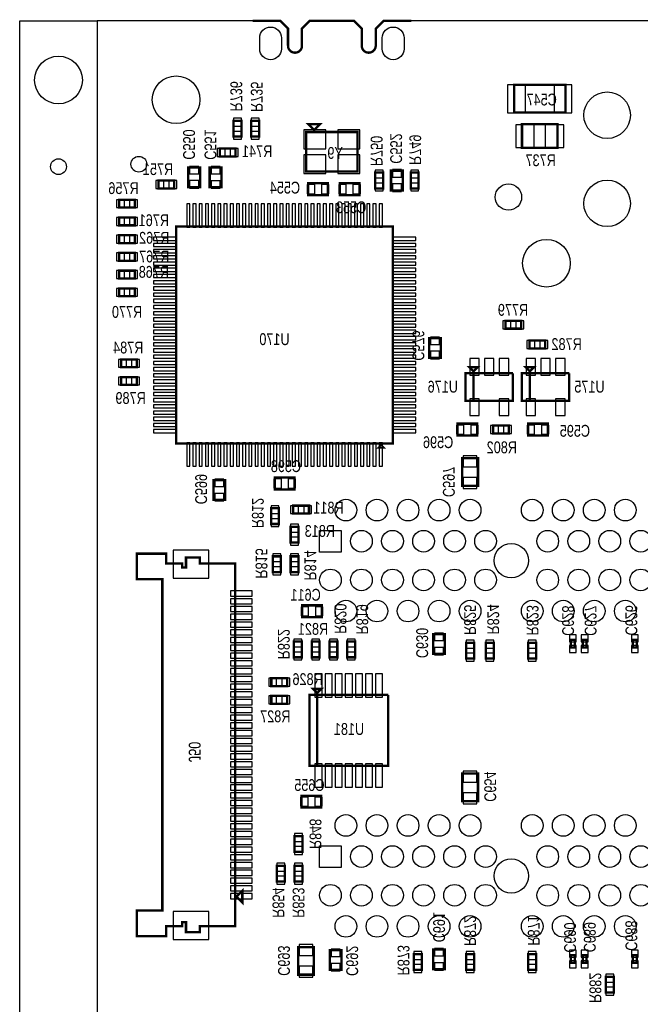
# Model space of a CAD drawing. Extents: x -197 to 9597, y -1478 to 7505.
# Tile 19 of 34: x -197 to 1377, y 5005 to 7503. Entities that reach past the tile are written whole.
import ezdxf
from ezdxf.enums import TextEntityAlignment as Align

# ---------------------------------------------------------------- set-up
doc = ezdxf.new("R2010")
doc.units = 0
for name, color, linetype in [('BG_OUTLINE', 95, 'CONTINUOUS'), ('PG_ASSEMBLY_BOTTOM', 52, 'CONTINUOUS'), ('PIN_BOTTOM', 1, 'CONTINUOUS'), ('RD_ASSEMBLY_BOTTOM', 52, 'CONTINUOUS')]:
    doc.layers.add(name, color=color, linetype=linetype)

msp = doc.modelspace()

# ---------------------------------------------------------------- linework, layer by layer
at = {"layer": 'BG_OUTLINE'}
msp.add_lwpolyline([(0, 0), (-196.846, 0), (-196.846, 7500), (0, 7500)], close=True, dxfattribs=at)
msp.add_lwpolyline([(9400, 7500), (725.901, 7500), (706.22, 7480.315), (706.216, 7480.315), (706.216, 7437.008, -0.988005), (670.791, 7436.583), (670.791, 7480.311), (651.102, 7500), (538.897, 7500), (519.212, 7480.315), (519.212, 7437.008, -1.029501), (483.807, 7438.04), (483.807, 7480.288), (464.094, 7500), (0, 7500), (0, 0), (7079.094, 0)], format="xyb", dxfattribs=at)
at = {"layer": 'BG_OUTLINE', "const_width": 6}
msp.add_lwpolyline([(796.216, 7500), (725.901, 7500), (706.216, 7480.315), (706.216, 7437.008, -0.414147), (688.504, 7419.292, -0.414225), (670.787, 7437.008), (670.787, 7480.315), (651.102, 7500), (538.897, 7500), (519.212, 7480.315), (519.212, 7437.008, -0.414174), (501.496, 7419.292, -0.41422), (483.779, 7437.008), (483.779, 7480.315), (464.094, 7500), (393.779, 7500)], format="xyb", dxfattribs=at)
at = {"layer": 'PG_ASSEMBLY_BOTTOM', "const_width": 6}
for points in [[(1057.326, 7337.579), (1187.326, 7337.579), (1187.326, 7267.579), (1057.326, 7267.579), (1057.326, 7337.579)], [(365.488, 7246.292), (365.488, 7206.292), (345.488, 7206.292), (345.488, 7246.292), (365.488, 7246.292)], [(390.488, 7206.292), (390.488, 7246.292), (410.488, 7246.292), (410.488, 7206.292), (390.488, 7206.292)], [(530, 7218.051), (660, 7218.051), (660, 7118.051), (530, 7118.051), (530, 7218.051)], [(550, 7223.051), (535, 7238.051), (565, 7238.051), (550, 7223.051)], [(1077.326, 7237.579), (1167.326, 7237.579), (1167.326, 7177.579), (1077.326, 7177.579), (1077.326, 7237.579)], [(350.488, 7156.292), (310.488, 7156.292), (310.488, 7176.292), (350.488, 7176.292), (350.488, 7156.292)], [(230.649, 7078.229), (230.649, 7128.229), (260.649, 7128.229), (260.649, 7078.229), (230.649, 7078.229)], [(285, 7078.051), (285, 7128.051), (315, 7128.051), (315, 7078.051), (285, 7078.051)], [(745, 7070), (745, 7120), (775, 7120), (775, 7070), (745, 7070)], [(155, 7095.118), (195, 7095.118), (195, 7075.118), (155, 7075.118), (155, 7095.118)], [(705, 7075), (705, 7115), (725, 7115), (725, 7075), (705, 7075)], [(795, 7075), (795, 7115), (815, 7115), (815, 7075), (795, 7075)], [(535, 7088.051), (585, 7088.051), (585, 7058.051), (535, 7058.051), (535, 7088.051)], [(665, 7058.051), (615, 7058.051), (615, 7088.051), (665, 7088.051), (665, 7058.051)], [(55.488, 7046.292), (95.488, 7046.292), (95.488, 7026.292), (55.488, 7026.292), (55.488, 7046.292)], [(95.488, 6981.292), (55.488, 6981.292), (55.488, 7001.292), (95.488, 7001.292), (95.488, 6981.292)], [(200, 6428.051), (200, 6978.051), (750, 6978.051), (750, 6428.051), (200, 6428.051)], [(55.488, 6956.292), (95.488, 6956.292), (95.488, 6936.292), (55.488, 6936.292), (55.488, 6956.292)], [(95.488, 6891.292), (55.488, 6891.292), (55.488, 6911.292), (95.488, 6911.292), (95.488, 6891.292)], [(95.488, 6846.292), (55.488, 6846.292), (55.488, 6866.292), (95.488, 6866.292), (95.488, 6846.292)], [(55.488, 6821.292), (95.488, 6821.292), (95.488, 6801.292), (55.488, 6801.292), (55.488, 6821.292)], [(1035.551, 6739.11), (1075.551, 6739.11), (1075.551, 6719.11), (1035.551, 6719.11), (1035.551, 6739.11)], [(841.488, 6645.292), (841.488, 6695.292), (871.488, 6695.292), (871.488, 6645.292), (841.488, 6645.292)], [(1096.22, 6689.11), (1136.22, 6689.11), (1136.22, 6669.11), (1096.22, 6669.11), (1096.22, 6689.11)], [(100.488, 6621.292), (60.488, 6621.292), (60.488, 6641.292), (100.488, 6641.292), (100.488, 6621.292)], [(954.086, 6611.11), (944.086, 6621.11), (964.086, 6621.11), (954.086, 6611.11)], [(1097.086, 6611.11), (1087.086, 6621.11), (1107.086, 6621.11), (1097.086, 6611.11)], [(100.488, 6576.292), (60.488, 6576.292), (60.488, 6596.292), (100.488, 6596.292), (100.488, 6576.292)], [(1054.086, 6606.11), (1054.086, 6536.11), (934.086, 6536.11), (934.086, 6606.11), (954.086, 6606.11), (954.086, 6536.11)], [(954.086, 6536.11), (954.086, 6606.11), (1054.086, 6606.11)], [(1197.086, 6606.11), (1197.086, 6536.11), (1077.086, 6536.11), (1077.086, 6606.11), (1097.086, 6606.11), (1097.086, 6536.11)], [(1097.086, 6536.11), (1097.086, 6606.11), (1197.086, 6606.11)], [(963.574, 6448.11), (913.574, 6448.11), (913.574, 6478.11), (963.574, 6478.11), (963.574, 6448.11)], [(1044.086, 6453.11), (1004.086, 6453.11), (1004.086, 6473.11), (1044.086, 6473.11), (1044.086, 6453.11)], [(1142.795, 6448.11), (1092.795, 6448.11), (1092.795, 6478.11), (1142.795, 6478.11), (1142.795, 6448.11)], [(720, 6423.051), (725, 6418.051), (715, 6418.051), (720, 6423.051)], [(925.657, 6320.292), (925.657, 6390.292), (965.657, 6390.292), (965.657, 6320.292), (925.657, 6320.292)], [(324.649, 6335), (324.649, 6285), (294.649, 6285), (294.649, 6335), (324.649, 6335)], [(500.488, 6311.292), (450.488, 6311.292), (450.488, 6341.292), (500.488, 6341.292), (500.488, 6311.292)], [(497.023, 6270.091), (537.023, 6270.091), (537.023, 6250.091), (497.023, 6250.091), (497.023, 6270.091)], [(460.76, 6263.555), (460.76, 6223.555), (440.76, 6223.555), (440.76, 6263.555), (460.76, 6263.555)], [(510.488, 6216.54), (510.488, 6176.54), (490.488, 6176.54), (490.488, 6216.54), (510.488, 6216.54)], [(350, 6123.292), (350, 5203.292), (260, 5203.292), (260, 5188.292), (225, 5188.292), (225, 5213.292), (215, 5213.292), (215, 5203.292), (175, 5203.292), (175, 5178.292), (100, 5178.292), (100, 5243.292), (165, 5243.292), (165, 6083.292), (100, 6083.292), (100, 6148.292), (175, 6148.292), (175, 6123.292), (215, 6123.292), (215, 6113.292), (225, 6113.292), (225, 6138.292), (260, 6138.292), (260, 6123.292), (350, 6123.292)], [(445.488, 6101.54), (445.488, 6141.54), (465.488, 6141.54), (465.488, 6101.54), (445.488, 6101.54)], [(490.488, 6101.54), (490.488, 6141.54), (510.488, 6141.54), (510.488, 6101.54), (490.488, 6101.54)], [(569.488, 5987.292), (519.488, 5987.292), (519.488, 6017.292), (569.488, 6017.292), (569.488, 5987.292)], [(881.917, 5944.292), (881.917, 5894.292), (851.917, 5894.292), (851.917, 5944.292), (881.917, 5944.292)], [(518.917, 5925.292), (518.917, 5885.292), (498.917, 5885.292), (498.917, 5925.292), (518.917, 5925.292)], [(543.917, 5885.292), (543.917, 5925.292), (563.917, 5925.292), (563.917, 5885.292), (543.917, 5885.292)], [(588.917, 5885.292), (588.917, 5925.292), (608.917, 5925.292), (608.917, 5885.292), (588.917, 5885.292)], [(653.917, 5925.292), (653.917, 5885.292), (633.917, 5885.292), (633.917, 5925.292), (653.917, 5925.292)], [(935.657, 5882.292), (935.657, 5922.292), (955.657, 5922.292), (955.657, 5882.292), (935.657, 5882.292)], [(1005.657, 5922.292), (1005.657, 5882.292), (985.657, 5882.292), (985.657, 5922.292), (1005.657, 5922.292)], [(1093.137, 5882.292), (1093.137, 5922.292), (1113.137, 5922.292), (1113.137, 5882.292), (1093.137, 5882.292)], [(1201.248, 5909.965), (1201.248, 5929.965), (1211.248, 5929.965), (1211.248, 5909.965), (1201.248, 5909.965)], [(1231.248, 5909.965), (1231.248, 5929.965), (1241.248, 5929.965), (1241.248, 5909.965), (1231.248, 5909.965)], [(1358.728, 5909.965), (1358.728, 5929.965), (1368.728, 5929.965), (1368.728, 5909.965), (1358.728, 5909.965)], [(441.488, 5832.292), (481.488, 5832.292), (481.488, 5812.292), (441.488, 5812.292), (441.488, 5832.292)], [(557.968, 5795), (547.968, 5805), (567.968, 5805), (557.968, 5795)], [(441.488, 5787.292), (481.488, 5787.292), (481.488, 5767.292), (441.488, 5767.292), (441.488, 5787.292)], [(737.968, 5790), (737.968, 5610), (537.968, 5610), (537.968, 5790), (557.968, 5790), (557.968, 5610)], [(557.968, 5610), (557.968, 5790), (737.968, 5790)], [(925.657, 5520.292), (925.657, 5590.292), (965.657, 5590.292), (965.657, 5520.292), (925.657, 5520.292)], [(568.086, 5504.292), (518.086, 5504.292), (518.086, 5534.292), (568.086, 5534.292), (568.086, 5504.292)], [(520.488, 5431.54), (520.488, 5391.54), (500.488, 5391.54), (500.488, 5431.54), (520.488, 5431.54)], [(455.488, 5316.54), (455.488, 5356.54), (475.488, 5356.54), (475.488, 5316.54), (455.488, 5316.54)], [(500.488, 5316.54), (500.488, 5356.54), (520.488, 5356.54), (520.488, 5316.54), (500.488, 5316.54)], [(352.862, 5278.292), (367.862, 5293.292), (367.862, 5263.292), (352.862, 5278.292), (352.134, 5278.292)], [(549.488, 5150.292), (549.488, 5080.292), (509.488, 5080.292), (509.488, 5150.292), (549.488, 5150.292)], [(881.917, 5144.292), (881.917, 5094.292), (851.917, 5094.292), (851.917, 5144.292), (881.917, 5144.292)], [(619.488, 5142.61), (619.488, 5092.61), (589.488, 5092.61), (589.488, 5142.61), (619.488, 5142.61)], [(823.177, 5132.292), (823.177, 5092.292), (803.177, 5092.292), (803.177, 5132.292), (823.177, 5132.292)], [(935.657, 5092.292), (935.657, 5132.292), (955.657, 5132.292), (955.657, 5092.292), (935.657, 5092.292)], [(1093.137, 5092.292), (1093.137, 5132.292), (1113.137, 5132.292), (1113.137, 5092.292), (1093.137, 5092.292)], [(1201.248, 5109.965), (1201.248, 5129.965), (1211.248, 5129.965), (1211.248, 5109.965), (1201.248, 5109.965)], [(1231.248, 5109.965), (1231.248, 5129.965), (1241.248, 5129.965), (1241.248, 5109.965), (1231.248, 5109.965)], [(1358.728, 5109.965), (1358.728, 5129.965), (1368.728, 5129.965), (1368.728, 5109.965), (1358.728, 5109.965)], [(1290.086, 5034.902), (1290.086, 5074.902), (1310.086, 5074.902), (1310.086, 5034.902), (1290.086, 5034.902)]]:
    msp.add_lwpolyline(points, dxfattribs=at)
at = {"layer": 'PIN_BOTTOM'}
for points in [[(411.988, 7428.913), (411.988, 7456.913, -1), (466.988, 7456.913), (466.988, 7428.913, -1)], [(723.012, 7428.913), (723.012, 7456.913, -1), (778.012, 7456.913), (778.012, 7428.913, -1)]]:
    msp.add_lwpolyline(points, format="xyb", close=True, dxfattribs=at)
for points in [[(1040.771, 7338.079), (1040.771, 7267.079), (1085.771, 7267.079), (1085.771, 7338.079)], [(1158.881, 7338.079), (1158.881, 7267.079), (1203.881, 7267.079), (1203.881, 7338.079)], [(365.488, 7252.827), (345.488, 7252.827), (345.488, 7232.827), (365.488, 7232.827)], [(390.488, 7232.827), (410.488, 7232.827), (410.488, 7252.827), (390.488, 7252.827)], [(365.488, 7219.757), (345.488, 7219.757), (345.488, 7199.757), (365.488, 7199.757)], [(390.488, 7199.757), (410.488, 7199.757), (410.488, 7219.757), (390.488, 7219.757)], [(523.693, 7223.547), (523.693, 7175.547), (579.693, 7175.547), (579.693, 7223.547)], [(610.307, 7223.547), (610.307, 7175.547), (666.307, 7175.547), (666.307, 7223.547)], [(1061.424, 7236.079), (1061.424, 7179.079), (1108.424, 7179.079), (1108.424, 7236.079)], [(1136.228, 7236.079), (1136.228, 7179.079), (1183.228, 7179.079), (1183.228, 7236.079)], [(323.953, 7156.292), (323.953, 7176.292), (303.953, 7176.292), (303.953, 7156.292)], [(357.023, 7156.292), (357.023, 7176.292), (337.023, 7176.292), (337.023, 7156.292)], [(523.693, 7160.555), (523.693, 7112.555), (579.693, 7112.555), (579.693, 7160.555)], [(610.307, 7160.555), (610.307, 7112.555), (666.307, 7112.555), (666.307, 7160.555)], [(234.149, 7111.839), (257.149, 7111.839), (257.149, 7130.839), (234.149, 7130.839)], [(288.5, 7111.661), (311.5, 7111.661), (311.5, 7130.661), (288.5, 7130.661)], [(705, 7101.535), (725, 7101.535), (725, 7121.535), (705, 7121.535)], [(748.5, 7103.61), (771.5, 7103.61), (771.5, 7122.61), (748.5, 7122.61)], [(795, 7101.535), (815, 7101.535), (815, 7121.535), (795, 7121.535)], [(148.465, 7095.118), (148.465, 7075.118), (168.465, 7075.118), (168.465, 7095.118)], [(181.535, 7095.118), (181.535, 7075.118), (201.535, 7075.118), (201.535, 7095.118)], [(234.149, 7075.619), (257.149, 7075.619), (257.149, 7094.619), (234.149, 7094.619)], [(288.5, 7075.441), (311.5, 7075.441), (311.5, 7094.441), (288.5, 7094.441)], [(532.39, 7084.551), (532.39, 7061.551), (551.39, 7061.551), (551.39, 7084.551)], [(568.61, 7084.551), (568.61, 7061.551), (587.61, 7061.551), (587.61, 7084.551)], [(631.39, 7061.551), (631.39, 7084.551), (612.39, 7084.551), (612.39, 7061.551)], [(667.61, 7061.551), (667.61, 7084.551), (648.61, 7084.551), (648.61, 7061.551)], [(705, 7068.465), (725, 7068.465), (725, 7088.465), (705, 7088.465)], [(748.5, 7067.39), (771.5, 7067.39), (771.5, 7086.39), (748.5, 7086.39)], [(795, 7068.465), (815, 7068.465), (815, 7088.465), (795, 7088.465)], [(48.953, 7046.292), (48.953, 7026.292), (68.953, 7026.292), (68.953, 7046.292)], [(82.023, 7046.292), (82.023, 7026.292), (102.023, 7026.292), (102.023, 7046.292)], [(226.906, 6976.701), (234.906, 6976.701), (234.906, 7035.701), (226.906, 7035.701)], [(242.654, 6976.701), (250.654, 6976.701), (250.654, 7035.701), (242.654, 7035.701)], [(258.402, 6976.701), (266.402, 6976.701), (266.402, 7035.701), (258.402, 7035.701)], [(274.15, 6976.701), (282.15, 6976.701), (282.15, 7035.701), (274.15, 7035.701)], [(289.898, 6976.701), (297.898, 6976.701), (297.898, 7035.701), (289.898, 7035.701)], [(305.646, 6976.701), (313.646, 6976.701), (313.646, 7035.701), (305.646, 7035.701)], [(321.394, 6976.701), (329.394, 6976.701), (329.394, 7035.701), (321.394, 7035.701)], [(337.142, 6976.701), (345.142, 6976.701), (345.142, 7035.701), (337.142, 7035.701)], [(352.89, 6976.701), (360.89, 6976.701), (360.89, 7035.701), (352.89, 7035.701)], [(368.638, 6976.701), (376.638, 6976.701), (376.638, 7035.701), (368.638, 7035.701)], [(384.386, 6976.701), (392.386, 6976.701), (392.386, 7035.701), (384.386, 7035.701)], [(400.134, 6976.701), (408.134, 6976.701), (408.134, 7035.701), (400.134, 7035.701)], [(415.882, 6976.701), (423.882, 6976.701), (423.882, 7035.701), (415.882, 7035.701)], [(431.63, 6976.701), (439.63, 6976.701), (439.63, 7035.701), (431.63, 7035.701)], [(447.378, 6976.701), (455.378, 6976.701), (455.378, 7035.701), (447.378, 7035.701)], [(463.126, 6976.701), (471.126, 6976.701), (471.126, 7035.701), (463.126, 7035.701)], [(478.874, 6976.701), (486.874, 6976.701), (486.874, 7035.701), (478.874, 7035.701)], [(494.622, 6976.701), (502.622, 6976.701), (502.622, 7035.701), (494.622, 7035.701)], [(510.37, 6976.701), (518.37, 6976.701), (518.37, 7035.701), (510.37, 7035.701)], [(526.118, 6976.701), (534.118, 6976.701), (534.118, 7035.701), (526.118, 7035.701)], [(541.866, 6976.701), (549.866, 6976.701), (549.866, 7035.701), (541.866, 7035.701)], [(557.614, 6976.701), (565.614, 6976.701), (565.614, 7035.701), (557.614, 7035.701)], [(573.362, 6976.701), (581.362, 6976.701), (581.362, 7035.701), (573.362, 7035.701)], [(589.11, 6976.701), (597.11, 6976.701), (597.11, 7035.701), (589.11, 7035.701)], [(604.858, 6976.701), (612.858, 6976.701), (612.858, 7035.701), (604.858, 7035.701)], [(620.606, 6976.701), (628.606, 6976.701), (628.606, 7035.701), (620.606, 7035.701)], [(636.354, 6976.701), (644.354, 6976.701), (644.354, 7035.701), (636.354, 7035.701)], [(652.102, 6976.701), (660.102, 6976.701), (660.102, 7035.701), (652.102, 7035.701)], [(667.85, 6976.701), (675.85, 6976.701), (675.85, 7035.701), (667.85, 7035.701)], [(683.598, 6976.701), (691.598, 6976.701), (691.598, 7035.701), (683.598, 7035.701)], [(699.346, 6976.701), (707.346, 6976.701), (707.346, 7035.701), (699.346, 7035.701)], [(715.094, 6976.701), (723.094, 6976.701), (723.094, 7035.701), (715.094, 7035.701)], [(68.953, 6981.292), (68.953, 7001.292), (48.953, 7001.292), (48.953, 6981.292)], [(102.023, 6981.292), (102.023, 7001.292), (82.023, 7001.292), (82.023, 6981.292)], [(48.953, 6956.292), (48.953, 6936.292), (68.953, 6936.292), (68.953, 6956.292)], [(82.023, 6956.292), (82.023, 6936.292), (102.023, 6936.292), (102.023, 6956.292)], [(142.35, 6951.145), (142.35, 6943.145), (201.35, 6943.145), (201.35, 6951.145)], [(748.65, 6951.145), (748.65, 6943.145), (807.65, 6943.145), (807.65, 6951.145)], [(142.35, 6935.397), (142.35, 6927.397), (201.35, 6927.397), (201.35, 6935.397)], [(142.35, 6919.649), (142.35, 6911.649), (201.35, 6911.649), (201.35, 6919.649)], [(748.65, 6935.397), (748.65, 6927.397), (807.65, 6927.397), (807.65, 6935.397)], [(748.65, 6919.649), (748.65, 6911.649), (807.65, 6911.649), (807.65, 6919.649)], [(68.953, 6891.292), (68.953, 6911.292), (48.953, 6911.292), (48.953, 6891.292)], [(102.023, 6891.292), (102.023, 6911.292), (82.023, 6911.292), (82.023, 6891.292)], [(142.35, 6903.901), (142.35, 6895.901), (201.35, 6895.901), (201.35, 6903.901)], [(748.65, 6903.901), (748.65, 6895.901), (807.65, 6895.901), (807.65, 6903.901)], [(142.35, 6888.153), (142.35, 6880.153), (201.35, 6880.153), (201.35, 6888.153)], [(142.35, 6872.405), (142.35, 6864.405), (201.35, 6864.405), (201.35, 6872.405)], [(748.65, 6888.153), (748.65, 6880.153), (807.65, 6880.153), (807.65, 6888.153)], [(748.65, 6872.405), (748.65, 6864.405), (807.65, 6864.405), (807.65, 6872.405)], [(68.953, 6846.292), (68.953, 6866.292), (48.953, 6866.292), (48.953, 6846.292)], [(102.023, 6846.292), (102.023, 6866.292), (82.023, 6866.292), (82.023, 6846.292)], [(142.35, 6856.657), (142.35, 6848.657), (201.35, 6848.657), (201.35, 6856.657)], [(748.65, 6856.657), (748.65, 6848.657), (807.65, 6848.657), (807.65, 6856.657)], [(48.953, 6821.292), (48.953, 6801.292), (68.953, 6801.292), (68.953, 6821.292)], [(82.023, 6821.292), (82.023, 6801.292), (102.023, 6801.292), (102.023, 6821.292)], [(142.35, 6840.909), (142.35, 6832.909), (201.35, 6832.909), (201.35, 6840.909)], [(142.35, 6825.161), (142.35, 6817.161), (201.35, 6817.161), (201.35, 6825.161)], [(748.65, 6840.909), (748.65, 6832.909), (807.65, 6832.909), (807.65, 6840.909)], [(748.65, 6825.161), (748.65, 6817.161), (807.65, 6817.161), (807.65, 6825.161)], [(142.35, 6809.413), (142.35, 6801.413), (201.35, 6801.413), (201.35, 6809.413)], [(748.65, 6809.413), (748.65, 6801.413), (807.65, 6801.413), (807.65, 6809.413)], [(142.35, 6793.665), (142.35, 6785.665), (201.35, 6785.665), (201.35, 6793.665)], [(142.35, 6777.917), (142.35, 6769.917), (201.35, 6769.917), (201.35, 6777.917)], [(748.65, 6793.665), (748.65, 6785.665), (807.65, 6785.665), (807.65, 6793.665)], [(748.65, 6777.917), (748.65, 6769.917), (807.65, 6769.917), (807.65, 6777.917)], [(142.35, 6762.169), (142.35, 6754.169), (201.35, 6754.169), (201.35, 6762.169)], [(142.35, 6746.421), (142.35, 6738.421), (201.35, 6738.421), (201.35, 6746.421)], [(748.65, 6762.169), (748.65, 6754.169), (807.65, 6754.169), (807.65, 6762.169)], [(748.65, 6746.421), (748.65, 6738.421), (807.65, 6738.421), (807.65, 6746.421)], [(142.35, 6730.673), (142.35, 6722.673), (201.35, 6722.673), (201.35, 6730.673)], [(748.65, 6730.673), (748.65, 6722.673), (807.65, 6722.673), (807.65, 6730.673)], [(1029.016, 6739.11), (1029.016, 6719.11), (1049.016, 6719.11), (1049.016, 6739.11)], [(1062.086, 6739.11), (1062.086, 6719.11), (1082.086, 6719.11), (1082.086, 6739.11)], [(142.35, 6714.925), (142.35, 6706.925), (201.35, 6706.925), (201.35, 6714.925)], [(142.35, 6699.177), (142.35, 6691.177), (201.35, 6691.177), (201.35, 6699.177)], [(748.65, 6714.925), (748.65, 6706.925), (807.65, 6706.925), (807.65, 6714.925)], [(748.65, 6699.177), (748.65, 6691.177), (807.65, 6691.177), (807.65, 6699.177)], [(844.988, 6678.902), (867.988, 6678.902), (867.988, 6697.902), (844.988, 6697.902)], [(142.35, 6683.429), (142.35, 6675.429), (201.35, 6675.429), (201.35, 6683.429)], [(748.65, 6683.429), (748.65, 6675.429), (807.65, 6675.429), (807.65, 6683.429)], [(1089.685, 6689.11), (1089.685, 6669.11), (1109.685, 6669.11), (1109.685, 6689.11)], [(1122.755, 6689.11), (1122.755, 6669.11), (1142.755, 6669.11), (1142.755, 6689.11)], [(142.35, 6667.681), (142.35, 6659.681), (201.35, 6659.681), (201.35, 6667.681)], [(142.35, 6651.933), (142.35, 6643.933), (201.35, 6643.933), (201.35, 6651.933)], [(748.65, 6667.681), (748.65, 6659.681), (807.65, 6659.681), (807.65, 6667.681)], [(748.65, 6651.933), (748.65, 6643.933), (807.65, 6643.933), (807.65, 6651.933)], [(844.988, 6642.682), (867.988, 6642.682), (867.988, 6661.682), (844.988, 6661.682)], [(73.953, 6621.292), (73.953, 6641.292), (53.953, 6641.292), (53.953, 6621.292)], [(107.023, 6621.292), (107.023, 6641.292), (87.023, 6641.292), (87.023, 6621.292)], [(142.35, 6636.185), (142.35, 6628.185), (201.35, 6628.185), (201.35, 6636.185)], [(142.35, 6620.437), (142.35, 6612.437), (201.35, 6612.437), (201.35, 6620.437)], [(748.65, 6636.185), (748.65, 6628.185), (807.65, 6628.185), (807.65, 6636.185)], [(748.65, 6620.437), (748.65, 6612.437), (807.65, 6612.437), (807.65, 6620.437)], [(968.684, 6643.791), (944.684, 6643.791), (944.684, 6600.791), (968.684, 6600.791)], [(1006.086, 6643.791), (982.086, 6643.791), (982.086, 6600.791), (1006.086, 6600.791)], [(1043.488, 6643.791), (1019.488, 6643.791), (1019.488, 6600.791), (1043.488, 6600.791)], [(1111.684, 6643.791), (1087.684, 6643.791), (1087.684, 6600.791), (1111.684, 6600.791)], [(1149.086, 6643.791), (1125.086, 6643.791), (1125.086, 6600.791), (1149.086, 6600.791)], [(1186.488, 6643.791), (1162.488, 6643.791), (1162.488, 6600.791), (1186.488, 6600.791)], [(73.953, 6576.292), (73.953, 6596.292), (53.953, 6596.292), (53.953, 6576.292)], [(107.023, 6576.292), (107.023, 6596.292), (87.023, 6596.292), (87.023, 6576.292)], [(142.35, 6604.689), (142.35, 6596.689), (201.35, 6596.689), (201.35, 6604.689)], [(748.65, 6604.689), (748.65, 6596.689), (807.65, 6596.689), (807.65, 6604.689)], [(142.35, 6588.941), (142.35, 6580.941), (201.35, 6580.941), (201.35, 6588.941)], [(142.35, 6573.193), (142.35, 6565.193), (201.35, 6565.193), (201.35, 6573.193)], [(748.65, 6588.941), (748.65, 6580.941), (807.65, 6580.941), (807.65, 6588.941)], [(748.65, 6573.193), (748.65, 6565.193), (807.65, 6565.193), (807.65, 6573.193)], [(142.35, 6557.445), (142.35, 6549.445), (201.35, 6549.445), (201.35, 6557.445)], [(748.65, 6557.445), (748.65, 6549.445), (807.65, 6549.445), (807.65, 6557.445)], [(142.35, 6541.697), (142.35, 6533.697), (201.35, 6533.697), (201.35, 6541.697)], [(142.35, 6525.949), (142.35, 6517.949), (201.35, 6517.949), (201.35, 6525.949)], [(748.65, 6541.697), (748.65, 6533.697), (807.65, 6533.697), (807.65, 6541.697)], [(748.65, 6525.949), (748.65, 6517.949), (807.65, 6517.949), (807.65, 6525.949)], [(968.684, 6541.429), (944.684, 6541.429), (944.684, 6498.429), (968.684, 6498.429)], [(1043.488, 6541.429), (1019.488, 6541.429), (1019.488, 6498.429), (1043.488, 6498.429)], [(1111.684, 6541.429), (1087.684, 6541.429), (1087.684, 6498.429), (1111.684, 6498.429)], [(1186.488, 6541.429), (1162.488, 6541.429), (1162.488, 6498.429), (1186.488, 6498.429)], [(142.35, 6510.201), (142.35, 6502.201), (201.35, 6502.201), (201.35, 6510.201)], [(748.65, 6510.201), (748.65, 6502.201), (807.65, 6502.201), (807.65, 6510.201)], [(142.35, 6494.453), (142.35, 6486.453), (201.35, 6486.453), (201.35, 6494.453)], [(142.35, 6478.705), (142.35, 6470.705), (201.35, 6470.705), (201.35, 6478.705)], [(748.65, 6494.453), (748.65, 6486.453), (807.65, 6486.453), (807.65, 6494.453)], [(748.65, 6478.705), (748.65, 6470.705), (807.65, 6470.705), (807.65, 6478.705)], [(929.964, 6451.61), (929.964, 6474.61), (910.964, 6474.61), (910.964, 6451.61)], [(966.184, 6451.61), (966.184, 6474.61), (947.184, 6474.61), (947.184, 6451.61)], [(1017.551, 6453.11), (1017.551, 6473.11), (997.551, 6473.11), (997.551, 6453.11)], [(1050.621, 6453.11), (1050.621, 6473.11), (1030.621, 6473.11), (1030.621, 6453.11)], [(1109.185, 6451.61), (1109.185, 6474.61), (1090.185, 6474.61), (1090.185, 6451.61)], [(1145.405, 6451.61), (1145.405, 6474.61), (1126.405, 6474.61), (1126.405, 6451.61)], [(142.35, 6462.957), (142.35, 6454.957), (201.35, 6454.957), (201.35, 6462.957)], [(748.65, 6462.957), (748.65, 6454.957), (807.65, 6454.957), (807.65, 6462.957)], [(226.906, 6370.401), (234.906, 6370.401), (234.906, 6429.401), (226.906, 6429.401)], [(242.654, 6370.401), (250.654, 6370.401), (250.654, 6429.401), (242.654, 6429.401)], [(258.402, 6370.401), (266.402, 6370.401), (266.402, 6429.401), (258.402, 6429.401)], [(274.15, 6370.401), (282.15, 6370.401), (282.15, 6429.401), (274.15, 6429.401)], [(289.898, 6370.401), (297.898, 6370.401), (297.898, 6429.401), (289.898, 6429.401)], [(305.646, 6370.401), (313.646, 6370.401), (313.646, 6429.401), (305.646, 6429.401)], [(321.394, 6370.401), (329.394, 6370.401), (329.394, 6429.401), (321.394, 6429.401)], [(337.142, 6370.401), (345.142, 6370.401), (345.142, 6429.401), (337.142, 6429.401)], [(352.89, 6370.401), (360.89, 6370.401), (360.89, 6429.401), (352.89, 6429.401)], [(368.638, 6370.401), (376.638, 6370.401), (376.638, 6429.401), (368.638, 6429.401)], [(384.386, 6370.401), (392.386, 6370.401), (392.386, 6429.401), (384.386, 6429.401)], [(400.134, 6370.401), (408.134, 6370.401), (408.134, 6429.401), (400.134, 6429.401)], [(415.882, 6370.401), (423.882, 6370.401), (423.882, 6429.401), (415.882, 6429.401)], [(431.63, 6370.401), (439.63, 6370.401), (439.63, 6429.401), (431.63, 6429.401)], [(447.378, 6370.401), (455.378, 6370.401), (455.378, 6429.401), (447.378, 6429.401)], [(463.126, 6370.401), (471.126, 6370.401), (471.126, 6429.401), (463.126, 6429.401)], [(478.874, 6370.401), (486.874, 6370.401), (486.874, 6429.401), (478.874, 6429.401)], [(494.622, 6370.401), (502.622, 6370.401), (502.622, 6429.401), (494.622, 6429.401)], [(510.37, 6370.401), (518.37, 6370.401), (518.37, 6429.401), (510.37, 6429.401)], [(526.118, 6370.401), (534.118, 6370.401), (534.118, 6429.401), (526.118, 6429.401)], [(541.866, 6370.401), (549.866, 6370.401), (549.866, 6429.401), (541.866, 6429.401)], [(557.614, 6370.401), (565.614, 6370.401), (565.614, 6429.401), (557.614, 6429.401)], [(573.362, 6370.401), (581.362, 6370.401), (581.362, 6429.401), (573.362, 6429.401)], [(589.11, 6370.401), (597.11, 6370.401), (597.11, 6429.401), (589.11, 6429.401)], [(604.858, 6370.401), (612.858, 6370.401), (612.858, 6429.401), (604.858, 6429.401)], [(620.606, 6370.401), (628.606, 6370.401), (628.606, 6429.401), (620.606, 6429.401)], [(636.354, 6370.401), (644.354, 6370.401), (644.354, 6429.401), (636.354, 6429.401)], [(652.102, 6370.401), (660.102, 6370.401), (660.102, 6429.401), (652.102, 6429.401)], [(667.85, 6370.401), (675.85, 6370.401), (675.85, 6429.401), (667.85, 6429.401)], [(683.598, 6370.401), (691.598, 6370.401), (691.598, 6429.401), (683.598, 6429.401)], [(699.346, 6370.401), (707.346, 6370.401), (707.346, 6429.401), (699.346, 6429.401)], [(715.094, 6370.401), (723.094, 6370.401), (723.094, 6429.401), (715.094, 6429.401)], [(928.157, 6368.851), (963.157, 6368.851), (963.157, 6396.851), (928.157, 6396.851)], [(321.149, 6337.61), (298.149, 6337.61), (298.149, 6318.61), (321.149, 6318.61)], [(466.878, 6314.792), (466.878, 6337.792), (447.878, 6337.792), (447.878, 6314.792)], [(503.098, 6314.792), (503.098, 6337.792), (484.098, 6337.792), (484.098, 6314.792)], [(928.157, 6313.733), (963.157, 6313.733), (963.157, 6341.733), (928.157, 6341.733)], [(321.149, 6301.39), (298.149, 6301.39), (298.149, 6282.39), (321.149, 6282.39)], [(460.76, 6270.09), (440.76, 6270.09), (440.76, 6250.09), (460.76, 6250.09)], [(490.488, 6270.091), (490.488, 6250.091), (510.488, 6250.091), (510.488, 6270.091)], [(523.558, 6270.091), (523.558, 6250.091), (543.558, 6250.091), (543.558, 6270.091)], [(460.76, 6237.02), (440.76, 6237.02), (440.76, 6217.02), (460.76, 6217.02)], [(510.488, 6223.075), (490.488, 6223.075), (490.488, 6203.075), (510.488, 6203.075)], [(563.826, 6152.5), (563.826, 6207.5), (618.826, 6207.5), (618.826, 6152.5)], [(510.488, 6190.005), (490.488, 6190.005), (490.488, 6170.005), (510.488, 6170.005)], [(192.295, 6086.453), (283.295, 6086.453), (283.295, 6157.453), (192.295, 6157.453)], [(445.488, 6128.075), (465.488, 6128.075), (465.488, 6148.075), (445.488, 6148.075)], [(490.488, 6128.075), (510.488, 6128.075), (510.488, 6148.075), (490.488, 6148.075)], [(445.488, 6095.005), (465.488, 6095.005), (465.488, 6115.005), (445.488, 6115.005)], [(490.488, 6095.005), (510.488, 6095.005), (510.488, 6115.005), (490.488, 6115.005)], [(338.248, 6040.65), (393.248, 6040.65), (393.248, 6053.65), (338.248, 6053.65)], [(338.248, 6020.965), (393.248, 6020.965), (393.248, 6033.965), (338.248, 6033.965)], [(338.248, 6001.28), (393.248, 6001.28), (393.248, 6014.28), (338.248, 6014.28)], [(535.878, 5990.792), (535.878, 6013.792), (516.878, 6013.792), (516.878, 5990.792)], [(572.098, 5990.792), (572.098, 6013.792), (553.098, 6013.792), (553.098, 5990.792)], [(338.248, 5981.595), (393.248, 5981.595), (393.248, 5994.595), (338.248, 5994.595)], [(338.248, 5961.91), (393.248, 5961.91), (393.248, 5974.91), (338.248, 5974.91)], [(338.248, 5942.225), (393.248, 5942.225), (393.248, 5955.225), (338.248, 5955.225)], [(878.417, 5946.902), (855.417, 5946.902), (855.417, 5927.902), (878.417, 5927.902)], [(338.248, 5922.54), (393.248, 5922.54), (393.248, 5935.54), (338.248, 5935.54)], [(518.917, 5931.827), (498.917, 5931.827), (498.917, 5911.827), (518.917, 5911.827)], [(543.917, 5911.827), (563.917, 5911.827), (563.917, 5931.827), (543.917, 5931.827)], [(588.917, 5911.827), (608.917, 5911.827), (608.917, 5931.827), (588.917, 5931.827)], [(653.917, 5931.827), (633.917, 5931.827), (633.917, 5911.827), (653.917, 5911.827)], [(935.657, 5908.827), (955.657, 5908.827), (955.657, 5928.827), (935.657, 5928.827)], [(1005.657, 5928.827), (985.657, 5928.827), (985.657, 5908.827), (1005.657, 5908.827)], [(1093.137, 5908.827), (1113.137, 5908.827), (1113.137, 5928.827), (1093.137, 5928.827)], [(1197.748, 5924.351), (1214.748, 5924.351), (1214.748, 5942.351), (1197.748, 5942.351)], [(1227.748, 5924.351), (1244.748, 5924.351), (1244.748, 5942.351), (1227.748, 5942.351)], [(1355.228, 5924.351), (1372.228, 5924.351), (1372.228, 5942.351), (1355.228, 5942.351)], [(338.248, 5902.855), (393.248, 5902.855), (393.248, 5915.855), (338.248, 5915.855)], [(338.248, 5883.17), (393.248, 5883.17), (393.248, 5896.17), (338.248, 5896.17)], [(518.917, 5898.757), (498.917, 5898.757), (498.917, 5878.757), (518.917, 5878.757)], [(543.917, 5878.757), (563.917, 5878.757), (563.917, 5898.757), (543.917, 5898.757)], [(588.917, 5878.757), (608.917, 5878.757), (608.917, 5898.757), (588.917, 5898.757)], [(653.917, 5898.757), (633.917, 5898.757), (633.917, 5878.757), (653.917, 5878.757)], [(878.417, 5910.682), (855.417, 5910.682), (855.417, 5891.682), (878.417, 5891.682)], [(935.657, 5875.757), (955.657, 5875.757), (955.657, 5895.757), (935.657, 5895.757)], [(1005.657, 5895.757), (985.657, 5895.757), (985.657, 5875.757), (1005.657, 5875.757)], [(1093.137, 5875.757), (1113.137, 5875.757), (1113.137, 5895.757), (1093.137, 5895.757)], [(1197.748, 5897.579), (1214.748, 5897.579), (1214.748, 5915.579), (1197.748, 5915.579)], [(1227.748, 5897.579), (1244.748, 5897.579), (1244.748, 5915.579), (1227.748, 5915.579)], [(1355.228, 5897.579), (1372.228, 5897.579), (1372.228, 5915.579), (1355.228, 5915.579)], [(338.248, 5863.485), (393.248, 5863.485), (393.248, 5876.485), (338.248, 5876.485)], [(338.248, 5843.8), (393.248, 5843.8), (393.248, 5856.8), (338.248, 5856.8)], [(338.248, 5824.115), (393.248, 5824.115), (393.248, 5837.115), (338.248, 5837.115)], [(434.953, 5832.292), (434.953, 5812.292), (454.953, 5812.292), (454.953, 5832.292)], [(468.023, 5832.292), (468.023, 5812.292), (488.023, 5812.292), (488.023, 5832.292)], [(570.196, 5843.673), (552.196, 5843.673), (552.196, 5784.673), (570.196, 5784.673)], [(595.787, 5843.673), (577.787, 5843.673), (577.787, 5784.673), (595.787, 5784.673)], [(621.377, 5843.673), (603.377, 5843.673), (603.377, 5784.673), (621.377, 5784.673)], [(646.968, 5843.673), (628.968, 5843.673), (628.968, 5784.673), (646.968, 5784.673)], [(672.559, 5843.673), (654.559, 5843.673), (654.559, 5784.673), (672.559, 5784.673)], [(698.149, 5843.673), (680.149, 5843.673), (680.149, 5784.673), (698.149, 5784.673)], [(723.74, 5843.673), (705.74, 5843.673), (705.74, 5784.673), (723.74, 5784.673)], [(338.248, 5804.43), (393.248, 5804.43), (393.248, 5817.43), (338.248, 5817.43)], [(338.248, 5784.745), (393.248, 5784.745), (393.248, 5797.745), (338.248, 5797.745)], [(338.248, 5765.06), (393.248, 5765.06), (393.248, 5778.06), (338.248, 5778.06)], [(434.953, 5787.292), (434.953, 5767.292), (454.953, 5767.292), (454.953, 5787.292)], [(468.023, 5787.292), (468.023, 5767.292), (488.023, 5767.292), (488.023, 5787.292)], [(338.248, 5745.375), (393.248, 5745.375), (393.248, 5758.375), (338.248, 5758.375)], [(338.248, 5725.69), (393.248, 5725.69), (393.248, 5738.69), (338.248, 5738.69)], [(338.248, 5706.005), (393.248, 5706.005), (393.248, 5719.005), (338.248, 5719.005)], [(338.248, 5686.32), (393.248, 5686.32), (393.248, 5699.32), (338.248, 5699.32)], [(338.248, 5666.635), (393.248, 5666.635), (393.248, 5679.635), (338.248, 5679.635)], [(338.248, 5646.949), (393.248, 5646.949), (393.248, 5659.949), (338.248, 5659.949)], [(338.248, 5627.264), (393.248, 5627.264), (393.248, 5640.264), (338.248, 5640.264)], [(338.248, 5607.579), (393.248, 5607.579), (393.248, 5620.579), (338.248, 5620.579)], [(338.248, 5587.894), (393.248, 5587.894), (393.248, 5600.894), (338.248, 5600.894)], [(570.196, 5615.327), (552.196, 5615.327), (552.196, 5556.327), (570.196, 5556.327)], [(595.787, 5615.327), (577.787, 5615.327), (577.787, 5556.327), (595.787, 5556.327)], [(621.377, 5615.327), (603.377, 5615.327), (603.377, 5556.327), (621.377, 5556.327)], [(646.968, 5615.327), (628.968, 5615.327), (628.968, 5556.327), (646.968, 5556.327)], [(672.559, 5615.327), (654.559, 5615.327), (654.559, 5556.327), (672.559, 5556.327)], [(698.149, 5615.327), (680.149, 5615.327), (680.149, 5556.327), (698.149, 5556.327)], [(723.74, 5615.327), (705.74, 5615.327), (705.74, 5556.327), (723.74, 5556.327)], [(928.157, 5568.851), (963.157, 5568.851), (963.157, 5596.851), (928.157, 5596.851)], [(338.248, 5568.209), (393.248, 5568.209), (393.248, 5581.209), (338.248, 5581.209)], [(338.248, 5548.524), (393.248, 5548.524), (393.248, 5561.524), (338.248, 5561.524)], [(338.248, 5528.839), (393.248, 5528.839), (393.248, 5541.839), (338.248, 5541.839)], [(338.248, 5509.154), (393.248, 5509.154), (393.248, 5522.154), (338.248, 5522.154)], [(534.476, 5507.792), (534.476, 5530.792), (515.476, 5530.792), (515.476, 5507.792)], [(570.696, 5507.792), (570.696, 5530.792), (551.696, 5530.792), (551.696, 5507.792)], [(928.157, 5513.733), (963.157, 5513.733), (963.157, 5541.733), (928.157, 5541.733)], [(338.248, 5489.469), (393.248, 5489.469), (393.248, 5502.469), (338.248, 5502.469)], [(338.248, 5469.784), (393.248, 5469.784), (393.248, 5482.784), (338.248, 5482.784)], [(338.248, 5450.099), (393.248, 5450.099), (393.248, 5463.099), (338.248, 5463.099)], [(338.248, 5430.414), (393.248, 5430.414), (393.248, 5443.414), (338.248, 5443.414)], [(338.248, 5410.729), (393.248, 5410.729), (393.248, 5423.729), (338.248, 5423.729)], [(520.488, 5438.075), (500.488, 5438.075), (500.488, 5418.075), (520.488, 5418.075)], [(338.248, 5391.044), (393.248, 5391.044), (393.248, 5404.044), (338.248, 5404.044)], [(520.488, 5405.005), (500.488, 5405.005), (500.488, 5385.005), (520.488, 5385.005)], [(563.826, 5352.5), (563.826, 5407.5), (618.826, 5407.5), (618.826, 5352.5)], [(338.248, 5371.359), (393.248, 5371.359), (393.248, 5384.359), (338.248, 5384.359)], [(338.248, 5351.674), (393.248, 5351.674), (393.248, 5364.674), (338.248, 5364.674)], [(455.488, 5343.075), (475.488, 5343.075), (475.488, 5363.075), (455.488, 5363.075)], [(500.488, 5343.075), (520.488, 5343.075), (520.488, 5363.075), (500.488, 5363.075)], [(338.248, 5331.989), (393.248, 5331.989), (393.248, 5344.989), (338.248, 5344.989)], [(338.248, 5312.304), (393.248, 5312.304), (393.248, 5325.304), (338.248, 5325.304)], [(455.488, 5310.005), (475.488, 5310.005), (475.488, 5330.005), (455.488, 5330.005)], [(500.488, 5310.005), (520.488, 5310.005), (520.488, 5330.005), (500.488, 5330.005)], [(338.248, 5292.619), (393.248, 5292.619), (393.248, 5305.619), (338.248, 5305.619)], [(338.248, 5272.934), (393.248, 5272.934), (393.248, 5285.934), (338.248, 5285.934)], [(192.295, 5169.131), (283.295, 5169.131), (283.295, 5240.131), (192.295, 5240.131)], [(546.988, 5156.851), (511.988, 5156.851), (511.988, 5128.851), (546.988, 5128.851)], [(878.417, 5146.902), (855.417, 5146.902), (855.417, 5127.902), (878.417, 5127.902)], [(615.988, 5145.22), (592.988, 5145.22), (592.988, 5126.22), (615.988, 5126.22)], [(823.177, 5138.827), (803.177, 5138.827), (803.177, 5118.827), (823.177, 5118.827)], [(935.657, 5118.827), (955.657, 5118.827), (955.657, 5138.827), (935.657, 5138.827)], [(1093.137, 5118.827), (1113.137, 5118.827), (1113.137, 5138.827), (1093.137, 5138.827)], [(1197.748, 5124.351), (1214.748, 5124.351), (1214.748, 5142.351), (1197.748, 5142.351)], [(1227.748, 5124.351), (1244.748, 5124.351), (1244.748, 5142.351), (1227.748, 5142.351)], [(1355.228, 5124.351), (1372.228, 5124.351), (1372.228, 5142.351), (1355.228, 5142.351)], [(546.988, 5101.733), (511.988, 5101.733), (511.988, 5073.733), (546.988, 5073.733)], [(615.988, 5109), (592.988, 5109), (592.988, 5090), (615.988, 5090)], [(823.177, 5105.757), (803.177, 5105.757), (803.177, 5085.757), (823.177, 5085.757)], [(878.417, 5110.682), (855.417, 5110.682), (855.417, 5091.682), (878.417, 5091.682)], [(935.657, 5085.757), (955.657, 5085.757), (955.657, 5105.757), (935.657, 5105.757)], [(1093.137, 5085.757), (1113.137, 5085.757), (1113.137, 5105.757), (1093.137, 5105.757)], [(1197.748, 5097.579), (1214.748, 5097.579), (1214.748, 5115.579), (1197.748, 5115.579)], [(1227.748, 5097.579), (1244.748, 5097.579), (1244.748, 5115.579), (1227.748, 5115.579)], [(1355.228, 5097.579), (1372.228, 5097.579), (1372.228, 5115.579), (1355.228, 5115.579)], [(1290.086, 5061.437), (1310.086, 5061.437), (1310.086, 5081.437), (1290.086, 5081.437)], [(1290.086, 5028.367), (1310.086, 5028.367), (1310.086, 5048.367), (1290.086, 5048.367)]]:
    msp.add_lwpolyline(points, close=True, dxfattribs=at)
for centre, radius in [((-98.425, 7350), 60.5), ((200, 7300), 60.5), ((1293.212, 7260.654), 59), ((-98.425, 7130), 20), ((105.488, 7136.292), 20), ((1293.212, 7037.031), 59), ((1042.933, 7053.051), 33.5), ((1139.409, 6885), 60.5), ((630.696, 6258.74), 27.5), ((709.436, 6258.74), 27.5), ((788.176, 6258.74), 27.5), ((866.917, 6258.74), 27.5), ((945.657, 6258.74), 27.5), ((1103.137, 6258.74), 27.5), ((1181.877, 6258.74), 27.5), ((1260.617, 6258.74), 27.5), ((1339.357, 6258.74), 27.5), ((670.066, 6180), 27.5), ((748.806, 6180), 27.5), ((827.546, 6180), 27.5), ((906.287, 6180), 27.5), ((985.027, 6180), 27.5), ((1142.507, 6180), 27.5), ((1221.247, 6180), 27.5), ((1299.987, 6180), 27.5), ((1378.728, 6180), 27.5), ((1049.987, 6130.787), 43.5), ((591.326, 6081.575), 27.5), ((670.066, 6081.575), 27.5), ((748.806, 6081.575), 27.5), ((827.546, 6081.575), 27.5), ((906.287, 6081.575), 27.5), ((985.027, 6081.575), 27.5), ((1142.507, 6081.575), 27.5), ((1221.247, 6081.575), 27.5), ((1299.987, 6081.575), 27.5), ((1378.728, 6081.575), 27.5), ((630.696, 6002.835), 27.5), ((709.436, 6002.835), 27.5), ((788.176, 6002.835), 27.5), ((866.917, 6002.835), 27.5), ((945.657, 6002.835), 27.5), ((1103.137, 6002.835), 27.5), ((1181.877, 6002.835), 27.5), ((1260.617, 6002.835), 27.5), ((1339.357, 6002.835), 27.5), ((630.696, 5458.74), 27.5), ((709.436, 5458.74), 27.5), ((788.176, 5458.74), 27.5), ((866.917, 5458.74), 27.5), ((945.657, 5458.74), 27.5), ((1103.137, 5458.74), 27.5), ((1181.877, 5458.74), 27.5), ((1260.617, 5458.74), 27.5), ((1339.357, 5458.74), 27.5), ((670.066, 5380), 27.5), ((748.806, 5380), 27.5), ((827.546, 5380), 27.5), ((906.287, 5380), 27.5), ((985.027, 5380), 27.5), ((1142.507, 5380), 27.5), ((1221.247, 5380), 27.5), ((1299.987, 5380), 27.5), ((1378.728, 5380), 27.5), ((1049.987, 5330.787), 43.5), ((591.326, 5281.575), 27.5), ((670.066, 5281.575), 27.5), ((748.806, 5281.575), 27.5), ((827.546, 5281.575), 27.5), ((906.287, 5281.575), 27.5), ((985.027, 5281.575), 27.5), ((1142.507, 5281.575), 27.5), ((1221.247, 5281.575), 27.5), ((1299.987, 5281.575), 27.5), ((1378.728, 5281.575), 27.5), ((630.696, 5202.835), 27.5), ((709.436, 5202.835), 27.5), ((788.176, 5202.835), 27.5), ((866.917, 5202.835), 27.5), ((945.657, 5202.835), 27.5), ((1103.137, 5202.835), 27.5), ((1181.877, 5202.835), 27.5), ((1260.617, 5202.835), 27.5), ((1339.357, 5202.835), 27.5)]:
    msp.add_circle(centre, radius, dxfattribs=at)

# ---------------------------------------------------------------- texts
at = {"layer": 'RD_ASSEMBLY_BOTTOM', "text_generation_flag": 2, "width": 0.8}
for s, p in [('R736', (337.488, 7308.709)), ('R735', (389.488, 7307.292)), ('C550', (217.649, 7186.229)), ('C551', (272, 7186.051)), ('R750', (693.48, 7170.016)), ('C552', (743, 7176)), ('R749', (791.48, 7173.016)), ('C576', (799.488, 6676.292)), ('C599', (248.326, 6312)), ('C597', (876.657, 6330.292)), ('R812', (392.216, 6251.445)), ('R815', (401.488, 6123.54)), ('R814', (525.488, 6118.54)), ('R820', (601.917, 5983.292)), ('R819', (657.059, 5981.709)), ('R825', (930.657, 5980.292)), ('R824', (989.319, 5981.709)), ('R823', (1089.137, 5979.292)), ('R822', (458.059, 5918.709)), ('C630', (809.059, 5921.709)), ('J50', (232, 5645.292)), ('C654', (981.657, 5557.292)), ('R848', (538.488, 5437.461)), ('R854', (444.48, 5263.016)), ('R853', (495.48, 5263.016)), ('C691', (852.059, 5200.709)), ('R872', (930.657, 5191.292)), ('R871', (1092.137, 5192.292)), ('C693', (458.488, 5115.709)), ('C692', (631.488, 5115.39)), ('R873', (761.799, 5116.709)), ('R882', (1248.488, 5047))]:
    msp.add_text(s, height=30, rotation=270, dxfattribs=at).set_placement(p, align=Align.CENTER)
for s, p in [('C547', (1165.649, 7285.422)), ('Y9', (622.976, 7149.949))]:
    msp.add_text(s, height=30, dxfattribs=at).set_placement(p)
for s, p in [('R741', (405.488, 7154.292)), ('R737', (1124.649, 7131.422)), ('R751', (153.976, 7108.882)), ('R756', (66.488, 7060.709)), ('C554', (475.976, 7061.949)), ('C553', (644, 7012.051)), ('R761', (143.488, 6979.292)), ('R762', (144.488, 6934.709)), ('R767', (144.488, 6887.292)), ('R768', (143.488, 6848.292)), ('R770', (75.488, 6746.709)), ('R779', (1054.425, 6751.89)), ('U170', (449.437, 6677.512)), ('R782', (1190.48, 6665.016)), ('R784', (78.488, 6656.292)), ('U176', (876.48, 6557.016)), ('U175', (1248.48, 6557.016)), ('R789', (84.488, 6528.292)), ('C595', (1211.488, 6445)), ('C596', (864.574, 6416.11)), ('R802', (1026.086, 6403.11)), ('C598', (478.488, 6355.292)), ('R811', (586.48, 6250.016)), ('R813', (564.48, 6191.016)), ('C611', (528.48, 6029.016)), ('R821', (547.197, 5942.429)), ('R826', (533.488, 5815)), ('R827', (451.488, 5720.709)), ('U181', (638.488, 5688.52)), ('C655', (538.086, 5546.292))]:
    msp.add_text(s, height=30, dxfattribs=at).set_placement(p, align=Align.CENTER)
for s, p in [('C628', (1179.248, 5939.965)), ('C627', (1236.248, 5939.965)), ('C626', (1339.728, 5940.965)), ('C690', (1184.248, 5135.965)), ('C689', (1234.248, 5136.965)), ('C688', (1339.728, 5140.965))]:
    msp.add_text(s, height=30, rotation=270, dxfattribs=at).set_placement(p)

doc.saveas('drawing.dxf')
